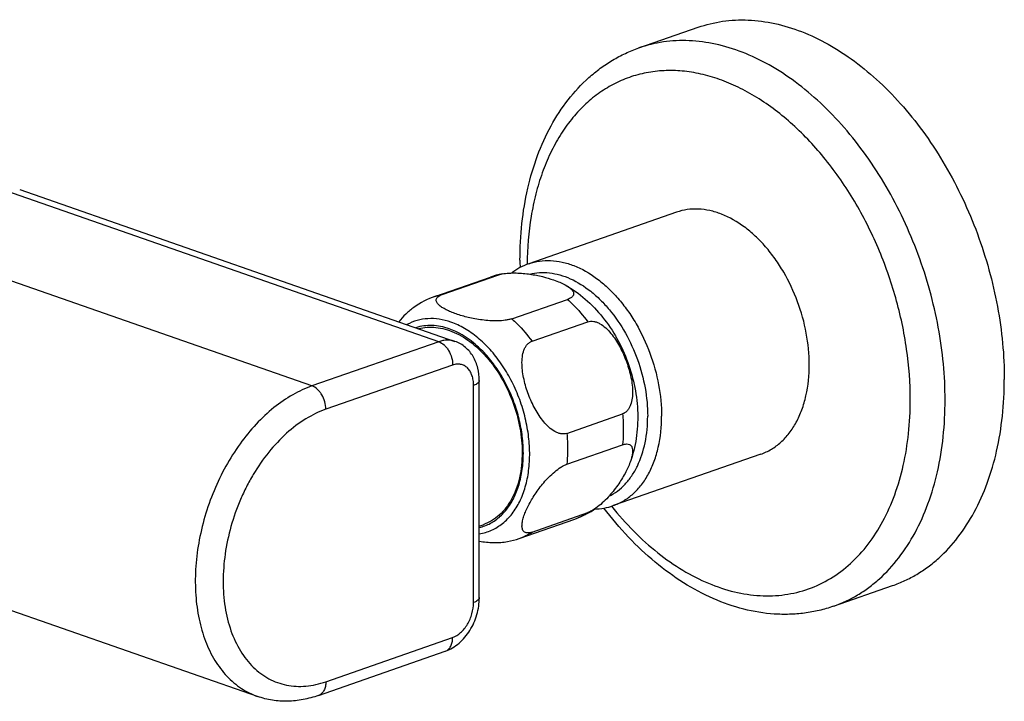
# Model space of a CAD drawing. Header units: millimetres. Extents: x 27 to 538, y 17 to 384.
# Tile 3 of 6: x 155 to 255, y 79 to 149. Entities that reach past the tile are written whole.
import ezdxf

# ---------------------------------------------------------------- set-up
doc = ezdxf.new("R2010")
doc.units = ezdxf.units.MM
doc.header["$LTSCALE"] = 32.67
doc.layers.get('0').update_dxf_attribs({"linetype": 'CONTINUOUS'})

msp = doc.modelspace()

# ---------------------------------------------------------------- linework, layer by layer
at = {"color": 7, "linetype": 'CONTINUOUS'}
for p, q in [((217.814, 145.736), (223.824, 147.831)), ((154.954, 131.365), (199.141, 115.963)), ((221.642, 129.067), (206.651, 123.842)), ((197.105, 120.514), (202.762, 122.486)), ((197.849, 120.718), (203.505, 122.69)), ((204.92, 118.254), (210.576, 120.226)), ((206.965, 115.976), (212.622, 117.947)), ((201.616, 89.955), (201.616, 111.981)), ((210.5, 106.626), (216.157, 108.598)), ((210.5, 103.496), (216.157, 105.468)), ((230.2, 104.516), (215.209, 99.291)), ((179.112, 79.926), (126.755, 98.176)), ((206.965, 96.611), (212.622, 98.583)), ((201.616, 97.224), (202.004, 97.359)), ((205.663, 95.963), (211.32, 97.935)), ((237.563, 89.079), (243.573, 91.174)), ((185.284, 80.029), (198.153, 84.515))]:
    msp.add_line(p, q, dxfattribs=at)
at = {"color": 9, "linetype": 'CONTINUOUS'}
for p, q in [((197.495, 115.928), (153.542, 131.248)), ((184.626, 111.442), (140.673, 126.762)), ((197.495, 115.928), (184.626, 111.442)), ((198.909, 113.56), (186.04, 109.074)), ((201.031, 89.462), (201.031, 111.488)), ((186.04, 81.424), (198.909, 85.91))]:
    msp.add_line(p, q, dxfattribs=at)
at = {"color": 7, "linetype": 'CONTINUOUS'}
for centre, radius, start, end in [((242.823, 124.188), 37.08, 180.00289, 181.14573), ((205.573, 114.416), 8.545, 101.06533, 109.20675), ((199.935, 112.41), 8.584, 109.24575, 125.3656), ((208.49, 106.039), 8.584, 289.24575, 305.3656), ((202.852, 104.033), 8.545, 281.06533, 289.20675)]:
    msp.add_arc(centre, radius, start, end, dxfattribs=at)
at = {"color": 9, "linetype": 'CONTINUOUS'}
for centre, radius, start, end in [((204.652, 117.061), 5.744, 101.50879, 109.20393), ((198.995, 115.09), 5.744, 101.50879, 109.20393), ((209.44, 103.329), 5.712, 289.21736, 290.7858), ((209.386, 103.448), 5.843, 290.86192, 303.62502), ((203.749, 101.438), 5.8, 289.26541, 303.6682), ((197.864, 85.345), 0.879, 289.21839, 290.97944)]:
    msp.add_arc(centre, radius, start, end, dxfattribs=at)
at = {"color": 7, "linetype": 'CONTINUOUS'}
for points, knots in [([(223.824, 147.831), (224.63, 148.112), (226.317, 148.521), (228.955, 148.643), (231.665, 148.279), (234.401, 147.439), (237.119, 146.14), (239.775, 144.406), (242.329, 142.266), (244.739, 139.755), (246.968, 136.914), (248.98, 133.79), (250.742, 130.433), (252.226, 126.898), (253.407, 123.242), (254.267, 119.525), (254.791, 115.808), (254.912, 113.331), (254.912, 112.108)], [0, 0, 0, 0, 0.047588, 0.096149, 0.14654, 0.199416, 0.255193, 0.314053, 0.375962, 0.440704, 0.507917, 0.577122, 0.647755, 0.719194, 0.790785, 0.861868, 0.931805, 1, 1, 1, 1]), ([(205.743, 124.186), (205.743, 125.435), (205.868, 127.891), (206.455, 131.458), (207.435, 134.787), (208.803, 137.822), (210.547, 140.504), (212.313, 142.409), (213.882, 143.684), (215.126, 144.51), (216.437, 145.203), (217.35, 145.574), (217.814, 145.736)], [0, 0, 0, 0, 0.142435, 0.279594, 0.41108, 0.536932, 0.65765, 0.774156, 0.831275, 0.887832, 0.944011, 1, 1, 1, 1]), ([(235.113, 113.587), (235.113, 114.659), (234.898, 116.841), (234.015, 120.016), (232.843, 122.517), (231.671, 124.336), (230.705, 125.567), (229.66, 126.656), (228.224, 127.859), (226.661, 128.763), (225.04, 129.261), (223.865, 129.419), (222.722, 129.366), (221.991, 129.189), (221.642, 129.067)], [0, 0, 0, 0, 0.138079, 0.280717, 0.42275, 0.492, 0.559258, 0.624043, 0.685993, 0.800453, 0.853363, 0.903787, 0.952381, 1, 1, 1, 1]), ([(206.651, 123.842), (206.339, 123.733), (205.729, 123.464), (205.168, 123.104), (204.901, 122.903)], [0, 0, 0, 0, 0.497843, 1, 1, 1, 1]), ([(203.505, 122.69), (203.538, 122.702), (203.678, 122.747), (203.822, 122.781), (203.933, 122.803)], [0, 0, 0, 0, 0.233543, 1, 1, 1, 1]), ([(203.933, 122.803), (204.16, 122.847), (204.633, 122.901), (205.35, 122.911), (206.067, 122.869), (206.968, 122.76), (208.005, 122.555), (208.795, 122.325), (209.162, 122.197)], [0, 0, 0, 0, 0.130524, 0.268094, 0.404369, 0.535833, 0.780476, 1, 1, 1, 1]), ([(209.162, 122.197), (209.376, 122.123), (209.777, 121.969), (210.166, 121.783), (210.344, 121.684)], [0, 0, 0, 0, 0.525705, 1, 1, 1, 1]), ([(210.344, 121.684), (211.068, 121.282), (212.446, 120.301), (214.208, 118.443), (215.656, 116.264), (216.753, 113.85), (217.466, 111.294), (217.765, 108.686), (217.622, 106.119), (217.211, 104.471), (216.923, 103.691)], [0, 0, 0, 0, 0.120379, 0.243901, 0.370519, 0.499122, 0.627901, 0.754986, 0.8791, 1, 1, 1, 1]), ([(210.344, 121.684), (210.44, 121.631), (210.619, 121.524), (210.856, 121.348), (211.018, 121.19), (211.112, 121.057), (211.162, 120.96), (211.19, 120.861), (211.195, 120.759), (211.17, 120.658), (211.115, 120.559), (211.028, 120.464), (210.908, 120.375), (210.754, 120.293), (210.639, 120.247), (210.576, 120.226)], [0, 0, 0, 0, 0.151501, 0.288259, 0.408602, 0.462497, 0.51248, 0.559374, 0.604789, 0.651261, 0.701997, 0.760205, 0.828452, 0.908262, 1, 1, 1, 1]), ([(199.263, 118.747), (199.081, 118.81), (198.735, 118.941), (198.253, 119.16), (197.896, 119.361), (197.652, 119.533), (197.5, 119.661), (197.376, 119.793), (197.285, 119.93), (197.233, 120.072), (197.23, 120.22), (197.291, 120.367), (197.418, 120.503), (197.609, 120.625), (197.762, 120.688), (197.849, 120.718)], [0, 0, 0, 0, 0.167325, 0.321249, 0.45967, 0.522212, 0.579759, 0.632, 0.678938, 0.721373, 0.761755, 0.804762, 0.856186, 0.920617, 1, 1, 1, 1]), ([(194.966, 119.41), (194.822, 119.308), (194.541, 119.088), (194.017, 118.612), (193.656, 118.221), (193.43, 117.953)], [0, 0, 0, 0, 0.250181, 0.503775, 1, 1, 1, 1]), ([(204.92, 118.254), (204.818, 118.218), (204.598, 118.158), (204.117, 118.073), (203.47, 118.029), (202.685, 118.048), (201.918, 118.123), (201.188, 118.237), (200.301, 118.424), (199.666, 118.606), (199.263, 118.747)], [0, 0, 0, 0, 0.056054, 0.118653, 0.25436, 0.392965, 0.527646, 0.656066, 0.777652, 1, 1, 1, 1]), ([(212.622, 117.947), (212.717, 117.981), (212.921, 118.021), (213.237, 117.999), (213.554, 117.908), (213.975, 117.704), (214.466, 117.332), (214.985, 116.778), (215.447, 116.148), (215.855, 115.468), (216.211, 114.754), (216.519, 114.016), (216.776, 113.26), (216.98, 112.492), (217.122, 111.72), (217.189, 110.953), (217.161, 110.208), (217.033, 109.619), (216.846, 109.203), (216.663, 108.936), (216.434, 108.725), (216.251, 108.631), (216.157, 108.598)], [0, 0, 0, 0, 0.025525, 0.051974, 0.079736, 0.108844, 0.170281, 0.234754, 0.300957, 0.368091, 0.435673, 0.503387, 0.570983, 0.638204, 0.704715, 0.77001, 0.833276, 0.893251, 0.921608, 0.948695, 0.974656, 1, 1, 1, 1]), ([(195.45, 117.251), (195.732, 117.326), (196.32, 117.422), (197.229, 117.403), (198.156, 117.224), (199.429, 116.765), (200.647, 116.003), (201.763, 115.015), (202.859, 113.823), (204.049, 112.076), (205.122, 109.725), (205.799, 107.226), (205.964, 105.512), (205.964, 104.67)], [0, 0, 0, 0, 0.047596, 0.096468, 0.147362, 0.200824, 0.316299, 0.378571, 0.443522, 0.579747, 0.721124, 0.862832, 1, 1, 1, 1]), ([(201.616, 111.981), (201.616, 112.409), (201.522, 113.258), (201.129, 114.25), (200.651, 114.929), (200.215, 115.369), (199.709, 115.724), (199.334, 115.895), (199.141, 115.963)], [0, 0, 0, 0, 0.257445, 0.507285, 0.630885, 0.754034, 0.87703, 1, 1, 1, 1]), ([(210.5, 106.626), (210.405, 106.593), (210.201, 106.553), (209.885, 106.574), (209.568, 106.666), (209.147, 106.869), (208.656, 107.242), (208.137, 107.796), (207.675, 108.425), (207.267, 109.105), (206.911, 109.819), (206.603, 110.558), (206.346, 111.314), (206.142, 112.081), (206, 112.853), (205.933, 113.621), (205.961, 114.365), (206.089, 114.955), (206.276, 115.371), (206.459, 115.637), (206.688, 115.849), (206.871, 115.943), (206.965, 115.976)], [0, 0, 0, 0, 0.025525, 0.051974, 0.079737, 0.108845, 0.170281, 0.234754, 0.300957, 0.368091, 0.435673, 0.503387, 0.570983, 0.638204, 0.704715, 0.77001, 0.833276, 0.893251, 0.921608, 0.948695, 0.974656, 1, 1, 1, 1]), ([(230.2, 104.516), (230.569, 104.645), (231.291, 104.983), (232.264, 105.71), (233.116, 106.64), (233.832, 107.756), (234.4, 109.035), (234.962, 110.973), (235.113, 112.531), (235.113, 113.587)], [0, 0, 0, 0, 0.106851, 0.216137, 0.32997, 0.44991, 0.576883, 0.711197, 1, 1, 1, 1]), ([(243.573, 91.174), (243.999, 91.323), (244.837, 91.664), (246.041, 92.304), (247.187, 93.071), (248.647, 94.267), (250.305, 96.077), (251.956, 98.652), (253.267, 101.603), (254.217, 104.878), (254.79, 108.416), (254.912, 110.86), (254.912, 112.108)], [0, 0, 0, 0, 0.053301, 0.106913, 0.161136, 0.216251, 0.330002, 0.449857, 0.576739, 0.710957, 0.852273, 1, 1, 1, 1]), ([(216.157, 105.468), (216.226, 105.492), (216.358, 105.53), (216.594, 105.563), (216.809, 105.535), (216.968, 105.434), (217.053, 105.337), (217.114, 105.221), (217.168, 105.04), (217.183, 104.778), (217.143, 104.439), (217.054, 104.071), (216.971, 103.82), (216.923, 103.691)], [0, 0, 0, 0, 0.082502, 0.153846, 0.267396, 0.315847, 0.362827, 0.410952, 0.461862, 0.574586, 0.702834, 0.845229, 1, 1, 1, 1]), ([(205.964, 104.67), (205.964, 103.819), (205.843, 102.563), (205.39, 101.002), (204.932, 99.971), (204.355, 99.071), (203.668, 98.321), (202.884, 97.736), (202.302, 97.463), (202.004, 97.359)], [0, 0, 0, 0, 0.288803, 0.423117, 0.55009, 0.67003, 0.783863, 0.893149, 1, 1, 1, 1]), ([(206.965, 96.611), (206.878, 96.581), (206.716, 96.536), (206.484, 96.519), (206.291, 96.559), (206.142, 96.651), (206.039, 96.784), (205.977, 96.944), (205.947, 97.127), (205.945, 97.405), (206.006, 97.787), (206.149, 98.272), (206.353, 98.788), (206.612, 99.328), (206.92, 99.887), (207.411, 100.671), (207.994, 101.452), (208.676, 102.201), (209.251, 102.738), (209.768, 103.127), (210.191, 103.369), (210.399, 103.461), (210.5, 103.496)], [0, 0, 0, 0, 0.029027, 0.053021, 0.072868, 0.090281, 0.107159, 0.12489, 0.144173, 0.165233, 0.212521, 0.265987, 0.324661, 0.387844, 0.455116, 0.526286, 0.680021, 0.762203, 0.846332, 0.928331, 0.966106, 1, 1, 1, 1]), ([(216.923, 103.691), (216.854, 103.505), (216.694, 103.124), (216.297, 102.336), (215.66, 101.312), (214.87, 100.316), (214.113, 99.553), (213.684, 99.199), (213.459, 99.039)], [0, 0, 0, 0, 0.101629, 0.210972, 0.450595, 0.717063, 0.858568, 1, 1, 1, 1]), ([(213.459, 99.039), (213.321, 98.941), (213.052, 98.769), (212.763, 98.632), (212.622, 98.583)], [0, 0, 0, 0, 0.531456, 1, 1, 1, 1]), ([(213.315, 98.94), (213.638, 98.951), (214.281, 99.02), (214.906, 99.185), (215.209, 99.291)], [0, 0, 0, 0, 0.502031, 1, 1, 1, 1]), ([(237.563, 89.079), (237.088, 88.914), (236.118, 88.631), (234.624, 88.359), (233.099, 88.238), (231.025, 88.278), (228.394, 88.712), (225.291, 89.8), (222.273, 91.419), (219.387, 93.528), (216.675, 96.082), (215.038, 98.016), (214.258, 99.04)], [0, 0, 0, 0, 0.055777, 0.111753, 0.168124, 0.225083, 0.341364, 0.462023, 0.587989, 0.719731, 0.857229, 1, 1, 1, 1]), ([(201.616, 95.677), (202.091, 95.606), (202.818, 95.535), (203.781, 95.547), (204.261, 95.601), (204.492, 95.646)], [0, 0, 0, 0, 0.499033, 0.756049, 1, 1, 1, 1]), ([(198.153, 84.515), (198.409, 84.604), (198.907, 84.838), (199.58, 85.326), (200.173, 85.929), (200.678, 86.629), (201.085, 87.403), (201.484, 88.498), (201.616, 89.376), (201.616, 89.955)], [0, 0, 0, 0, 0.118904, 0.239714, 0.363074, 0.489061, 0.617054, 0.745886, 1, 1, 1, 1]), ([(185.284, 80.029), (184.775, 79.851), (183.742, 79.572), (182.162, 79.405), (180.602, 79.506), (179.597, 79.757), (179.112, 79.926)], [0, 0, 0, 0, 0.25731, 0.508383, 0.755243, 1, 1, 1, 1])]:
    msp.add_open_spline(points, degree=3, knots=knots, dxfattribs=at)
at = {"color": 9, "linetype": 'CONTINUOUS'}
for points, knots in [([(248.902, 110.013), (248.902, 111.236), (248.78, 113.712), (248.256, 117.43), (247.397, 121.147), (246.215, 124.803), (244.732, 128.338), (242.97, 131.695), (240.958, 134.819), (238.729, 137.66), (236.318, 140.17), (233.765, 142.311), (231.108, 144.045), (228.391, 145.344), (225.655, 146.184), (222.944, 146.548), (220.306, 146.426), (218.619, 146.017), (217.814, 145.736)], [0, 0, 0, 0, 0.068195, 0.138132, 0.209215, 0.280806, 0.352245, 0.422878, 0.492083, 0.559296, 0.624038, 0.685947, 0.744807, 0.800584, 0.85346, 0.903851, 0.952412, 1, 1, 1, 1]), ([(245.366, 110.013), (245.366, 111.733), (245.103, 115.231), (244, 120.415), (242.22, 125.464), (239.829, 130.189), (236.916, 134.415), (233.587, 137.985), (230.503, 140.348), (227.942, 141.764), (226.038, 142.567), (224.13, 143.123), (222.237, 143.426), (220.377, 143.473), (218.568, 143.261), (216.83, 142.792), (215.18, 142.072), (213.635, 141.107), (212.211, 139.907), (210.92, 138.487), (209.776, 136.86), (208.788, 135.042), (207.965, 133.051), (207.314, 130.905), (206.673, 127.817), (206.486, 125.406), (206.476, 123.777)], [0, 0, 0, 0, 0.071349, 0.144968, 0.219338, 0.29287, 0.364052, 0.431597, 0.494601, 0.524306, 0.552807, 0.580182, 0.606562, 0.632135, 0.657138, 0.681848, 0.706562, 0.731577, 0.75717, 0.783576, 0.810982, 0.839517, 0.869257, 0.900224, 0.932395, 1, 1, 1, 1]), ([(206.651, 123.842), (207, 123.963), (207.731, 124.141), (208.874, 124.193), (210.049, 124.036), (211.671, 123.538), (213.233, 122.634), (214.669, 121.43), (215.714, 120.342), (216.68, 119.111), (217.852, 117.291), (219.025, 114.791), (219.907, 111.616), (220.122, 109.434), (220.122, 108.362)], [0, 0, 0, 0, 0.047619, 0.096213, 0.146637, 0.199547, 0.314007, 0.375957, 0.440742, 0.508, 0.57725, 0.719283, 0.861921, 1, 1, 1, 1]), ([(206.725, 122.786), (207.048, 122.867), (207.721, 122.97), (208.759, 122.938), (209.818, 122.725), (211.27, 122.19), (212.658, 121.311), (213.929, 120.178), (215.176, 118.812), (216.531, 116.815), (217.751, 114.13), (218.521, 111.277), (218.708, 109.322), (218.708, 108.362)], [0, 0, 0, 0, 0.047603, 0.096523, 0.14749, 0.201034, 0.316654, 0.378969, 0.443941, 0.580137, 0.721409, 0.862973, 1, 1, 1, 1]), ([(210.576, 120.226), (210.761, 120.06), (211.5, 119.355), (212.164, 118.571), (212.622, 117.947)], [0, 0, 0, 0, 0.242708, 1, 1, 1, 1]), ([(198.732, 117.912), (198.35, 118.046), (197.579, 118.243), (196.409, 118.306), (195.287, 118.123), (194.593, 117.839), (194.268, 117.663)], [0, 0, 0, 0, 0.264435, 0.515646, 0.758724, 1, 1, 1, 1]), ([(204.92, 118.254), (205.104, 118.088), (205.844, 117.383), (206.507, 116.599), (206.965, 115.976)], [0, 0, 0, 0, 0.242708, 1, 1, 1, 1]), ([(198.556, 117.231), (198.27, 117.33), (197.698, 117.488), (196.829, 117.59), (195.982, 117.551), (195.437, 117.43), (195.175, 117.346)], [0, 0, 0, 0, 0.263511, 0.516023, 0.760339, 1, 1, 1, 1]), ([(201.617, 97.07), (201.811, 97.117), (202.195, 97.236), (202.745, 97.488), (203.265, 97.811), (203.919, 98.34), (204.643, 99.178), (205.316, 100.398), (205.792, 101.811), (206.059, 103.374), (206.113, 105.047), (205.951, 106.781), (205.579, 108.527), (205.007, 110.238), (204.252, 111.863), (203.335, 113.358), (202.28, 114.68), (200.786, 116.112), (199.469, 116.913), (198.556, 117.231)], [0, 0, 0, 0, 0.024065, 0.04818, 0.072565, 0.097423, 0.14916, 0.204523, 0.263988, 0.327514, 0.394644, 0.464606, 0.536408, 0.60893, 0.681, 0.751478, 0.819336, 0.883744, 1, 1, 1, 1]), ([(201.617, 96.425), (201.831, 96.46), (202.255, 96.557), (202.866, 96.786), (203.446, 97.095), (204.181, 97.615), (205.001, 98.465), (205.775, 99.732), (206.336, 101.219), (206.669, 102.883), (206.767, 104.674), (206.627, 106.542), (206.256, 108.433), (205.662, 110.289), (204.865, 112.059), (203.886, 113.689), (202.755, 115.132), (201.504, 116.345), (200.168, 117.294), (199.211, 117.746), (198.732, 117.912)], [0, 0, 0, 0, 0.024224, 0.048373, 0.072676, 0.097354, 0.148522, 0.203194, 0.261998, 0.324998, 0.391794, 0.46163, 0.533506, 0.606268, 0.6787, 0.749607, 0.817909, 0.882723, 0.943475, 1, 1, 1, 1]), ([(199.141, 115.963), (199.014, 116.007), (198.75, 116.072), (198.338, 116.098), (197.914, 116.052), (197.634, 115.976), (197.495, 115.928)], [0, 0, 0, 0, 0.239751, 0.483874, 0.73626, 1, 1, 1, 1]), ([(197.495, 115.928), (197.695, 115.858), (197.98, 115.671), (198.292, 115.339), (198.579, 114.923), (198.832, 114.329), (198.909, 113.814), (198.909, 113.56)], [0, 0, 0, 0, 0.218372, 0.340804, 0.469879, 0.737595, 1, 1, 1, 1]), ([(201.031, 111.488), (201.031, 111.666), (201.006, 112.012), (200.888, 112.5), (200.694, 112.924), (200.429, 113.266), (200.1, 113.513), (199.722, 113.649), (199.313, 113.668), (199.043, 113.607), (198.909, 113.56)], [0, 0, 0, 0, 0.1516, 0.293097, 0.423652, 0.544089, 0.657179, 0.767445, 0.880178, 1, 1, 1, 1]), ([(201.616, 111.981), (201.616, 111.958), (201.609, 111.91), (201.579, 111.841), (201.53, 111.774), (201.434, 111.683), (201.267, 111.58), (201.116, 111.517), (201.031, 111.488)], [0, 0, 0, 0, 0.085461, 0.176545, 0.277754, 0.392077, 0.665325, 1, 1, 1, 1]), ([(184.626, 111.442), (183.948, 111.205), (182.59, 110.572), (180.687, 109.252), (178.895, 107.566), (177.26, 105.561), (175.827, 103.291), (174.632, 100.817), (173.708, 98.205), (173.08, 95.527), (172.765, 92.854), (172.771, 90.257), (173.1, 87.807), (173.745, 85.569), (174.689, 83.601), (175.727, 82.213), (176.68, 81.306), (177.44, 80.734), (178.251, 80.267), (178.822, 80.027), (179.112, 79.926)], [0, 0, 0, 0, 0.055892, 0.115793, 0.179582, 0.246767, 0.316581, 0.388067, 0.460154, 0.531733, 0.601728, 0.669169, 0.733269, 0.79351, 0.849736, 0.902241, 0.927372, 0.951921, 0.976065, 1, 1, 1, 1]), ([(186.04, 109.074), (186.04, 109.328), (185.962, 109.843), (185.709, 110.438), (185.422, 110.853), (185.111, 111.185), (184.825, 111.372), (184.626, 111.442)], [0, 0, 0, 0, 0.262405, 0.530121, 0.659196, 0.781628, 1, 1, 1, 1]), ([(215.032, 99.232), (215.744, 98.346), (217.226, 96.68), (219.652, 94.495), (222.195, 92.712), (224.811, 91.366), (227.454, 90.482), (230.079, 90.082), (232.635, 90.176), (235.071, 90.768), (237.335, 91.847), (239.382, 93.389), (241.172, 95.358), (242.676, 97.716), (243.869, 100.415), (244.733, 103.408), (245.255, 106.641), (245.366, 108.873), (245.366, 110.013)], [0, 0, 0, 0, 0.073767, 0.144314, 0.211308, 0.274646, 0.334493, 0.391321, 0.445919, 0.499342, 0.552802, 0.607506, 0.664495, 0.72454, 0.788094, 0.855306, 0.926055, 1, 1, 1, 1]), ([(237.563, 89.079), (237.988, 89.228), (238.827, 89.569), (240.03, 90.209), (241.177, 90.976), (242.637, 92.172), (244.294, 93.982), (245.946, 96.557), (247.257, 99.508), (248.206, 102.783), (248.779, 106.321), (248.902, 108.765), (248.902, 110.013)], [0, 0, 0, 0, 0.053301, 0.106913, 0.161136, 0.216251, 0.330002, 0.449857, 0.576739, 0.710957, 0.852273, 1, 1, 1, 1]), ([(186.04, 109.074), (185.33, 108.827), (183.909, 108.131), (181.957, 106.643), (180.164, 104.729), (178.867, 102.855), (177.961, 101.212), (177.148, 99.474), (176.347, 97.207), (175.752, 94.419), (175.544, 91.661), (175.732, 89.034), (176.31, 86.636), (177.123, 84.865), (177.952, 83.665), (178.641, 82.894), (179.403, 82.242), (180.231, 81.716), (181.115, 81.321), (182.048, 81.061), (183.018, 80.941), (184.018, 80.959), (185.035, 81.116), (185.705, 81.308), (186.04, 81.424)], [0, 0, 0, 0, 0.058024, 0.120941, 0.18842, 0.259559, 0.296129, 0.333109, 0.40747, 0.481087, 0.552432, 0.620194, 0.68344, 0.741794, 0.769267, 0.795729, 0.821362, 0.846401, 0.871122, 0.895822, 0.9208, 0.946338, 0.972674, 1, 1, 1, 1]), ([(214.772, 100.24), (215.075, 100.389), (215.661, 100.751), (216.442, 101.457), (217.123, 102.318), (217.902, 103.686), (218.552, 105.72), (218.708, 107.457), (218.708, 108.362)], [0, 0, 0, 0, 0.1067, 0.216699, 0.33157, 0.452415, 0.713466, 1, 1, 1, 1]), ([(215.209, 99.291), (215.578, 99.419), (216.3, 99.758), (217.273, 100.484), (218.126, 101.415), (218.842, 102.531), (219.41, 103.81), (219.971, 105.747), (220.122, 107.305), (220.122, 108.362)], [0, 0, 0, 0, 0.106851, 0.216137, 0.32997, 0.44991, 0.576883, 0.711197, 1, 1, 1, 1]), ([(216.157, 108.598), (216.182, 108.332), (216.257, 107.29), (216.235, 106.24), (216.157, 105.468)], [0, 0, 0, 0, 0.256264, 1, 1, 1, 1]), ([(210.5, 106.626), (210.526, 106.36), (210.6, 105.318), (210.579, 104.269), (210.5, 103.496)], [0, 0, 0, 0, 0.256264, 1, 1, 1, 1]), ([(198.909, 85.91), (199.209, 86.015), (199.637, 86.295), (200.104, 86.794), (200.424, 87.256), (200.686, 87.772), (200.943, 88.5), (201.031, 89.08), (201.031, 89.462)], [0, 0, 0, 0, 0.218242, 0.340605, 0.469608, 0.602907, 0.73775, 1, 1, 1, 1]), ([(201.616, 89.955), (201.616, 89.932), (201.609, 89.884), (201.579, 89.815), (201.53, 89.748), (201.434, 89.657), (201.267, 89.553), (201.116, 89.491), (201.031, 89.462)], [0, 0, 0, 0, 0.085461, 0.176545, 0.277754, 0.392077, 0.665325, 1, 1, 1, 1]), ([(198.179, 84.524), (198.234, 84.545), (198.342, 84.6), (198.539, 84.754), (198.739, 85.031), (198.88, 85.445), (198.909, 85.751), (198.909, 85.91)], [0, 0, 0, 0, 0.106891, 0.216465, 0.450219, 0.711359, 1, 1, 1, 1]), ([(186.04, 81.424), (186.04, 81.262), (186.01, 80.951), (185.863, 80.531), (185.656, 80.253), (185.452, 80.101), (185.341, 80.049), (185.284, 80.029)], [0, 0, 0, 0, 0.289226, 0.550286, 0.783548, 0.892994, 1, 1, 1, 1])]:
    msp.add_open_spline(points, degree=3, knots=knots, dxfattribs=at)

doc.saveas('drawing.dxf')
